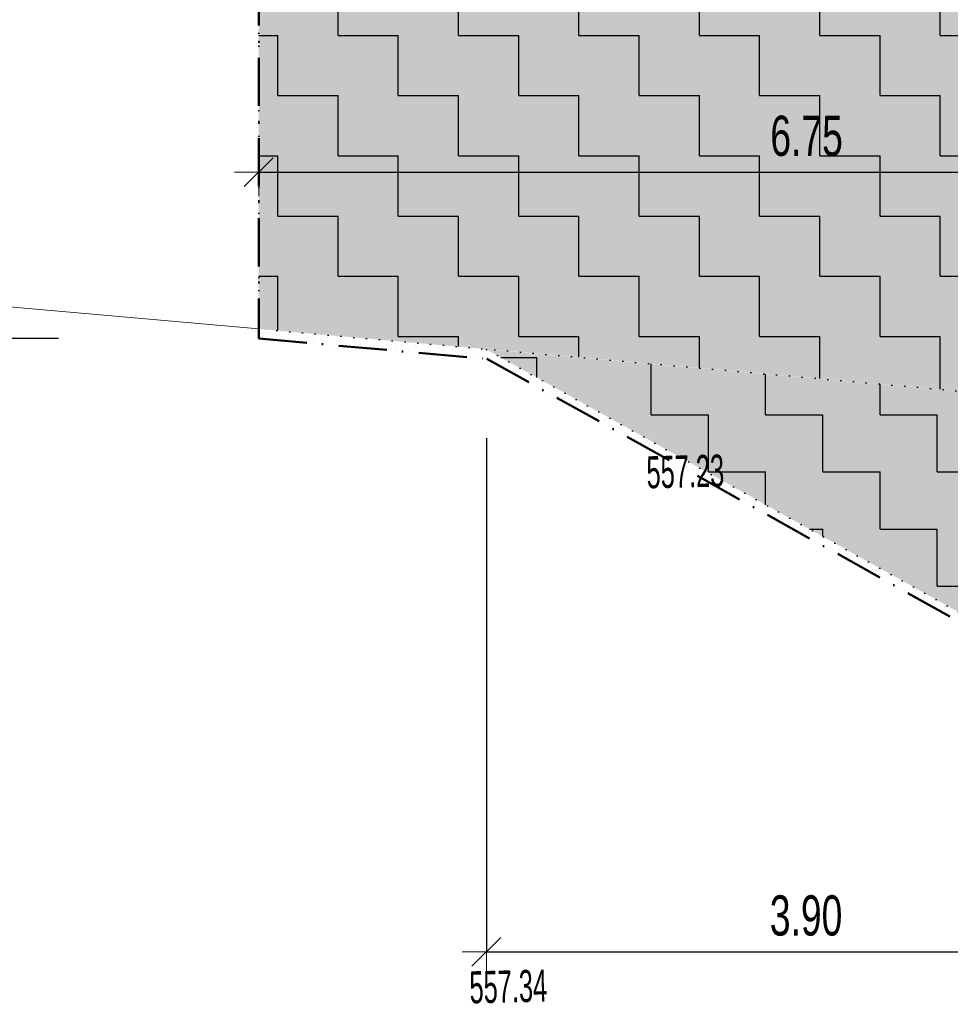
# Model space of a CAD drawing. Header units: millimetres. Extents: x -211955 to 157391, y -241491 to 94238.
# Tile 26 of 138: x -19607 to -13812, y -65660 to -59527. Entities that reach past the tile are written whole.
import ezdxf

# ---------------------------------------------------------------- set-up
doc = ezdxf.new("R2010")
doc.units = ezdxf.units.MM
doc.header["$PDMODE"] = 65
doc.linetypes.add('Cerchovana_1', pattern=[500, 300, -100, 0, -100])
doc.linetypes.add('Teckovana 0.5x_2', pattern=[80, 0, -80])
for name, color, linetype, lineweight in [('XR$1$PODKLAD_1', 7, 'Continuous', 25), ('XR$3$SITUACE - BOURÁNÍ_1', 7, 'Continuous', 25), ('XR$4$SITUACE - BOURÁNÍ - KOTY_1', 7, 'Continuous', 25)]:
    doc.layers.add(name, color=color, linetype=linetype, lineweight=lineweight)
doc.styles.add('ARIALNARROW', font='ARIALN.TTF')
doc.dimstyles.new('DIMSTYLE_2', dxfattribs={"dimtxt": 250, "dimasz": 300, "dimexe": 0, "dimexo": 0, "dimgap": 125, "dimtad": 2, "dimlfac": 0.001, "dimrnd": 0.05, "dimzin": 4, "dimdsep": 46, "dimtxsty": 'ARIALNARROW', "dimblk1": 'ALL_ML_STRICH', "dimblk2": 'ALL_ML_STRICH', "dimsah": 1, "dimcen": 0, "dimclrd": 6, "dimclre": 6, "dimclrt": 6, "dimadec": 0, "dimazin": 0, "dimtfac": 1, "dimtdec": 0, "dimtix": 1, "dimtmove": 2, "dimatfit": 3, "dimfxl": 0, "dimtzin": 0, "dimlwd": 0, "dimlwe": 18, "dimarcsym": 0})
doc.dimstyles.new('DIMSTYLE_4', dxfattribs={"dimtxt": 250, "dimasz": 300, "dimexe": 0, "dimexo": 0, "dimgap": 125, "dimtad": 2, "dimlfac": 0.001, "dimrnd": 0.05, "dimzin": 4, "dimdsep": 46, "dimtxsty": 'ARIALNARROW', "dimblk1": 'ALL_ML_STRICH', "dimblk2": 'ALL_ML_STRICH', "dimsah": 1, "dimcen": 0, "dimclrd": 6, "dimclre": 6, "dimclrt": 6, "dimadec": 0, "dimazin": 0, "dimtfac": 1, "dimtdec": 0, "dimtix": 1, "dimtmove": 2, "dimatfit": 3, "dimfxl": 0, "dimtzin": 0, "dimlwd": 0, "dimlwe": 18, "dimarcsym": 0})

# ---------------------------------------------------------------- blocks, each defined once
blk = doc.blocks.new('VZOR_0')
at = {"layer": 'XR$3$SITUACE - BOURÁNÍ_1', "color": 204, "linetype": 'Continuous', "lineweight": 13}
for p, q in [((-18100, -61480), (-18100, -61480)), ((-18093, -61507), (-18093, -61507)), ((-18058.2, -61476.4), (-18058.2, -61476.4)), ((-18024.6, -61484.6), (-18024.6, -61484.6)), ((-17979.4, -61468), (-17979.4, -61468)), ((-17956.6, -61487.8), (-17956.6, -61487.8)), ((-17930.2, -61490), (-17930.2, -61490)), ((-17900, -61480), (-17900, -61480)), ((-17893, -61507), (-17893, -61507)), ((-17858.2, -61476.4), (-17858.2, -61476.4)), ((-17824.6, -61484.6), (-17824.6, -61484.6)), ((-17756.6, -61487.8), (-17756.6, -61487.8)), ((-17730.2, -61490), (-17730.2, -61490)), ((-17693, -61507), (-17693, -61507)), ((-18057.2, -61511.8), (-18057.2, -61511.8)), ((-17971.2, -61510.4), (-17971.2, -61510.4)), ((-17931.2, -61519.8), (-17931.2, -61519.8)), ((-17857.2, -61511.8), (-17857.2, -61511.8)), ((-17813, -61529.6), (-17813, -61529.6)), ((-17780, -61540), (-17780, -61540)), ((-17771.2, -61510.4), (-17771.2, -61510.4)), ((-17731.2, -61519.8), (-17731.2, -61519.8)), ((-17694.6, -61548.4), (-17694.6, -61548.4)), ((-17660.2, -61551.8), (-17660.2, -61551.8)), ((-17657.2, -61511.8), (-17657.2, -61511.8)), ((-17613, -61529.6), (-17613, -61529.6)), ((-17580, -61540), (-17580, -61540)), ((-17571.2, -61510.4), (-17571.2, -61510.4)), ((-17540, -61560), (-17540, -61560)), ((-17531.2, -61519.8), (-17531.2, -61519.8)), ((-17494.6, -61548.4), (-17494.6, -61548.4)), ((-17460.2, -61551.8), (-17460.2, -61551.8)), ((-17457.2, -61511.8), (-17457.2, -61511.8)), ((-17428, -61558.6), (-17428, -61558.6)), ((-17413, -61529.6), (-17413, -61529.6)), ((-17380, -61540), (-17380, -61540)), ((-17340, -61560), (-17340, -61560)), ((-17294.6, -61548.4), (-17294.6, -61548.4)), ((-17260.2, -61551.8), (-17260.2, -61551.8)), ((-17228, -61558.6), (-17228, -61558.6)), ((-17180, -61540), (-17180, -61540)), ((-17140, -61560), (-17140, -61560)), ((-17094.6, -61548.4), (-17094.6, -61548.4)), ((-17060.2, -61551.8), (-17060.2, -61551.8)), ((-17028, -61558.6), (-17028, -61558.6)), ((-16940, -61560), (-16940, -61560)), ((-17309.8, -61580.8), (-17309.8, -61580.8)), ((-17251.2, -61584.8), (-17251.2, -61584.8)), ((-17178.2, -61586), (-17178.2, -61586)), ((-17109.8, -61580.8), (-17109.8, -61580.8)), ((-17051.2, -61584.8), (-17051.2, -61584.8)), ((-16978.2, -61586), (-16978.2, -61586)), ((-16960.4, -61615.6), (-16960.4, -61615.6)), ((-16909.8, -61580.8), (-16909.8, -61580.8)), ((-16872, -61608.4), (-16872, -61608.4)), ((-16851.2, -61584.8), (-16851.2, -61584.8)), ((-16823.8, -61617.2), (-16823.8, -61617.2)), ((-16778.2, -61586), (-16778.2, -61586)), ((-16760.4, -61615.6), (-16760.4, -61615.6)), ((-16709.8, -61580.8), (-16709.8, -61580.8)), ((-16702.6, -61625.8), (-16702.6, -61625.8)), ((-16672, -61608.4), (-16672, -61608.4)), ((-16651.2, -61584.8), (-16651.2, -61584.8)), ((-16660, -61640), (-16660, -61640)), ((-16579.4, -61668), (-16579.4, -61668)), ((-16556.6, -61687.8), (-16556.6, -61687.8)), ((-16530.2, -61690), (-16530.2, -61690)), ((-16531.2, -61719.8), (-16531.2, -61719.8)), ((-16494.6, -61748.4), (-16494.6, -61748.4)), ((-16493, -61707), (-16493, -61707)), ((-16460.2, -61751.8), (-16460.2, -61751.8)), ((-16428, -61758.6), (-16428, -61758.6)), ((-16378.2, -61786), (-16378.2, -61786)), ((-16360.4, -61815.6), (-16360.4, -61815.6)), ((-16302.6, -61825.8), (-16302.6, -61825.8)), ((-16293.2, -61853), (-16293.2, -61853)), ((-16260, -61840), (-16260, -61840)), ((-16258.2, -61876.4), (-16258.2, -61876.4)), ((-16224.6, -61884.6), (-16224.6, -61884.6)), ((-16171.2, -61910.4), (-16171.2, -61910.4)), ((-16156.6, -61887.8), (-16156.6, -61887.8)), ((-16131.2, -61919.8), (-16131.2, -61919.8)), ((-16094.6, -61948.4), (-16094.6, -61948.4)), ((-16060.2, -61951.8), (-16060.2, -61951.8)), ((-16051.2, -61984.8), (-16051.2, -61984.8)), ((-16028, -61958.6), (-16028, -61958.6)), ((-15978.2, -61986), (-15978.2, -61986)), ((-15960.4, -62015.6), (-15960.4, -62015.6)), ((-15943.2, -62052.4), (-15943.2, -62052.4)), ((-15902.6, -62025.8), (-15902.6, -62025.8)), ((-15893.2, -62053), (-15893.2, -62053)), ((-15900, -62080), (-15900, -62080)), ((-15858.2, -62076.4), (-15858.2, -62076.4)), ((-15824.6, -62084.6), (-15824.6, -62084.6)), ((-15771.2, -62110.4), (-15771.2, -62110.4)), ((-15813, -62129.6), (-15813, -62129.6)), ((-15780, -62140), (-15780, -62140)), ((-15740, -62160), (-15740, -62160)), ((-15709.8, -62180.8), (-15709.8, -62180.8)), ((-15694.6, -62148.4), (-15694.6, -62148.4)), ((-15672, -62208.4), (-15672, -62208.4)), ((-15651.2, -62184.8), (-15651.2, -62184.8)), ((-15623.8, -62217.2), (-15623.8, -62217.2)), ((-15580, -62240), (-15580, -62240)), ((-15560.4, -62215.6), (-15560.4, -62215.6)), ((-15543.2, -62252.4), (-15543.2, -62252.4)), ((-15500, -62280), (-15500, -62280)), ((-15493.2, -62253), (-15493.2, -62253)), ((-15493, -62307), (-15493, -62307)), ((-15458.2, -62276.4), (-15458.2, -62276.4)), ((-15457.2, -62311.8), (-15457.2, -62311.8)), ((-15413, -62329.6), (-15413, -62329.6)), ((-15380, -62340), (-15380, -62340)), ((-15340, -62360), (-15340, -62360)), ((-15309.8, -62380.8), (-15309.8, -62380.8)), ((-15272, -62408.4), (-15272, -62408.4)), ((-15223.8, -62417.2), (-15223.8, -62417.2)), ((-15180, -62440), (-15180, -62440)), ((-15179.4, -62468), (-15179.4, -62468)), ((-15156.6, -62487.8), (-15156.6, -62487.8)), ((-15143.2, -62452.4), (-15143.2, -62452.4)), ((-15130.2, -62490), (-15130.2, -62490)), ((-15100, -62480), (-15100, -62480)), ((-15093, -62507), (-15093, -62507)), ((-15057.2, -62511.8), (-15057.2, -62511.8)), ((-15013, -62529.6), (-15013, -62529.6)), ((-14980, -62540), (-14980, -62540)), ((-15028, -62558.6), (-15028, -62558.6)), ((-14978.2, -62586), (-14978.2, -62586)), ((-14909.8, -62580.8), (-14909.8, -62580.8)), ((-14872, -62608.4), (-14872, -62608.4)), ((-14902.6, -62625.8), (-14902.6, -62625.8)), ((-14860, -62640), (-14860, -62640)), ((-14779.4, -62668), (-14779.4, -62668)), ((-14771.2, -62710.4), (-14771.2, -62710.4)), ((-14756.6, -62687.8), (-14756.6, -62687.8)), ((-14731.2, -62719.8), (-14731.2, -62719.8)), ((-14730.2, -62690), (-14730.2, -62690)), ((-14693, -62707), (-14693, -62707)), ((-14694.6, -62748.4), (-14694.6, -62748.4)), ((-14660.2, -62751.8), (-14660.2, -62751.8)), ((-14628, -62758.6), (-14628, -62758.6)), ((-14578.2, -62786), (-14578.2, -62786)), ((-14560.4, -62815.6), (-14560.4, -62815.6)), ((-14502.6, -62825.8), (-14502.6, -62825.8)), ((-14493.2, -62853), (-14493.2, -62853)), ((-14460, -62840), (-14460, -62840)), ((-14458.2, -62876.4), (-14458.2, -62876.4)), ((-14424.6, -62884.6), (-14424.6, -62884.6)), ((-14371.2, -62910.4), (-14371.2, -62910.4)), ((-14356.6, -62887.8), (-14356.6, -62887.8)), ((-14331.2, -62919.8), (-14331.2, -62919.8)), ((-14294.6, -62948.4), (-14294.6, -62948.4)), ((-14260.2, -62951.8), (-14260.2, -62951.8)), ((-14228, -62958.6), (-14228, -62958.6)), ((-14251.2, -62984.8), (-14251.2, -62984.8)), ((-14180, -63040), (-14180, -63040)), ((-14178.2, -62986), (-14178.2, -62986)), ((-14160.4, -63015.6), (-14160.4, -63015.6)), ((-14143.2, -63052.4), (-14143.2, -63052.4)), ((-14100, -63080), (-14100, -63080)), ((-14093.2, -63053), (-14093.2, -63053)), ((-14058.2, -63076.4), (-14058.2, -63076.4)), ((-14024.6, -63084.6), (-14024.6, -63084.6)), ((-14013, -63129.6), (-14013, -63129.6)), ((-13980, -63140), (-13980, -63140)), ((-13971.2, -63110.4), (-13971.2, -63110.4)), ((-13940, -63160), (-13940, -63160)), ((-13894.6, -63148.4), (-13894.6, -63148.4)), ((-13909.8, -63180.8), (-13909.8, -63180.8)), ((-13872, -63208.4), (-13872, -63208.4)), ((-13851.2, -63184.8), (-13851.2, -63184.8)), ((-13823.8, -63217.2), (-13823.8, -63217.2))]:
    blk.add_line(p, q, dxfattribs=at)
blk = doc.blocks.new('ALL_ML_STRICH')
at = {"color": 0, "linetype": 'ByBlock', "lineweight": -2}
for p, q in [((0, -0.5), (0, 0.5)), ((-0.3, -0.3), (0.3, 0.3)), ((-1, 0), (0.5, 0))]:
    blk.add_line(p, q, dxfattribs=at)
blk = doc.blocks.new('*D14')
at = {"layer": 'DEFPOINTS', "color": 6, "linetype": 'Continuous', "lineweight": 18}
for p in [(-18817.8, -58692.9), (-19984.5, -61513.4), (-18118.7, -61513.4)]:
    blk.add_point(p, dxfattribs=at)
at = {"layer": 'XR$4$SITUACE - BOURÁNÍ - KOTY_1', "color": 6, "linetype": 'Continuous', "lineweight": -2}
for p, q in [((-19370.9, -58692.9), (-19984.5, -58692.9)), ((-19984.5, -61513.4), (-19984.5, -58692.9)), ((-19365.7, -61513.4), (-19984.5, -61513.4))]:
    blk.add_line(p, q, dxfattribs=at)
at = {"layer": 'XR$4$SITUACE - BOURÁNÍ - KOTY_1', "color": 6, "linetype": 'Continuous', "lineweight": 18, "xscale": 300, "yscale": 300, "zscale": 300}
for p, rotation in [((-19984.5, -58692.9), 90), ((-19984.5, -61513.4), 270)]:
    blk.add_blockref('ALL_ML_STRICH', p, dxfattribs=dict(at, rotation=rotation))
at = {"layer": 'XR$4$SITUACE - BOURÁNÍ - KOTY_1', "color": 6, "linetype": 'Continuous', "lineweight": 18, "insert": (-20209.5, -60059.2), "char_height": 250, "width": 811.429, "attachment_point": 5, "rotation": 90, "style": 'ARIALNARROW'}
blk.add_mtext('\\W0.81;\\A1;{2.80}', dxfattribs=at)
blk = doc.blocks.new('*D56')
at = {"layer": 'DEFPOINTS', "color": 6, "linetype": 'Continuous', "lineweight": 18}
for p in [(-18118.7, -60476.8), (-18118.7, -61453.2), (-11383, -62653.9)]:
    blk.add_point(p, dxfattribs=at)
at = {"layer": 'XR$4$SITUACE - BOURÁNÍ - KOTY_1', "color": 6, "linetype": 'Continuous', "lineweight": -2}
for p, q in [((-18118.7, -60476.8), (-18118.7, -60476.8)), ((-18118.7, -60476.8), (-11383, -60476.8)), ((-11383, -61569.2), (-11383, -60476.8))]:
    blk.add_line(p, q, dxfattribs=at)
at = {"layer": 'XR$4$SITUACE - BOURÁNÍ - KOTY_1', "color": 6, "linetype": 'Continuous', "lineweight": 18, "xscale": 300, "yscale": 300, "zscale": 300, "rotation": 180}
blk.add_blockref('ALL_ML_STRICH', (-18118.7, -60476.8), dxfattribs=at)
at = {"layer": 'XR$4$SITUACE - BOURÁNÍ - KOTY_1', "color": 6, "linetype": 'Continuous', "lineweight": 18, "xscale": 300, "yscale": 300, "zscale": 300}
blk.add_blockref('ALL_ML_STRICH', (-11383, -60476.8), dxfattribs=at)
at = {"layer": 'XR$4$SITUACE - BOURÁNÍ - KOTY_1', "color": 6, "linetype": 'Continuous', "lineweight": 18, "insert": (-14706.9, -60251.8), "char_height": 250, "width": 811.429, "attachment_point": 5, "style": 'ARIALNARROW'}
blk.add_mtext('\\W0.81;\\A1;{6.75}', dxfattribs=at)
blk = doc.blocks.new('*D59')
at = {"layer": 'DEFPOINTS', "color": 6, "linetype": 'Continuous', "lineweight": 18}
for p in [(-16701, -61580.5), (-12807.2, -63746.4), (-16701, -65332.8)]:
    blk.add_point(p, dxfattribs=at)
at = {"layer": 'XR$4$SITUACE - BOURÁNÍ - KOTY_1', "color": 6, "linetype": 'Continuous', "lineweight": -2}
for p, q in [((-16701, -62132.8), (-16701, -65332.8)), ((-12807.2, -64191.9), (-12807.2, -65332.8)), ((-16701, -65332.8), (-12807.2, -65332.8))]:
    blk.add_line(p, q, dxfattribs=at)
at = {"layer": 'XR$4$SITUACE - BOURÁNÍ - KOTY_1', "color": 6, "linetype": 'Continuous', "lineweight": 18, "xscale": 300, "yscale": 300, "zscale": 300, "rotation": 180}
blk.add_blockref('ALL_ML_STRICH', (-16701, -65332.8), dxfattribs=at)
at = {"layer": 'XR$4$SITUACE - BOURÁNÍ - KOTY_1', "color": 6, "linetype": 'Continuous', "lineweight": 18, "xscale": 300, "yscale": 300, "zscale": 300}
blk.add_blockref('ALL_ML_STRICH', (-12807.2, -65332.8), dxfattribs=at)
at = {"layer": 'XR$4$SITUACE - BOURÁNÍ - KOTY_1', "color": 6, "linetype": 'Continuous', "lineweight": 18, "insert": (-14710.1, -65107.8), "char_height": 250, "width": 811.429, "attachment_point": 5, "style": 'ARIALNARROW'}
blk.add_mtext('\\W0.81;\\A1;{3.90}', dxfattribs=at)

msp = doc.modelspace()

# ---------------------------------------------------------------- hatches: boundary and pattern name
at = {"layer": 'XR$3$SITUACE - BOURÁNÍ_1', "linetype": 'Continuous', "lineweight": 25}
for points in [[(-11382.983, -62049.582), (-11382.983, -58203.892), (-18117.849, -58203.892), (-18117.849, -61453.268)], [(7295.185, -62367.041), (7330.211, -59695.399), (6922.017, -59681.339), (6922.017, -59773.892), (3797.017, -59773.892), (3797.017, -60873.892), (2007.017, -60873.892), (2007.017, -59773.892), (-652.983, -59773.892), (-652.983, -62653.892), (-11382.983, -62653.892), (-11382.983, -62049.582), (-16701.047, -61580.486), (-12807.211, -63746.414), (-765.665, -63663.495), (-771.576, -64653.932), (7263.345, -64758.523)]]:
    msp.add_hatch(color=254, dxfattribs=at).paths.add_polyline_path(points, flags=0)
h = msp.add_hatch(dxfattribs=at)
h.set_pattern_fill('VZOR', scale=375, style=0, pattern_type=2)
h.set_pattern_definition([(0, (750, 750), (375, 375), [375, -375]), (90, (750, 750), (-375, 375), [375, -375])])
h.paths.add_polyline_path([(-11382.983, -62049.582), (-11382.983, -58203.892), (-18117.849, -58203.892), (-18117.849, -61453.268)], flags=0)
h = msp.add_hatch(dxfattribs=at)
h.set_pattern_fill('VZOR', scale=356.25, style=0, pattern_type=2)
h.set_pattern_definition([(0, (712.5, 712.5), (356.25, 356.25), [356.25, -356.25]), (90, (712.5, 712.5), (-356.25, 356.25), [356.25, -356.25])])
h.paths.add_polyline_path([(7295.185, -62367.041), (7330.211, -59695.399), (6922.017, -59681.339), (6922.017, -59773.892), (3797.017, -59773.892), (3797.017, -60873.892), (2007.017, -60873.892), (2007.017, -59773.892), (-652.983, -59773.892), (-652.983, -62653.892), (-11382.983, -62653.892), (-11382.983, -62049.582), (-16701.047, -61580.486), (-12807.211, -63746.414), (-765.665, -63663.495), (-771.576, -64653.932), (7263.345, -64758.523)], flags=0)

# ---------------------------------------------------------------- linework, layer by layer
at = {"layer": 'XR$1$PODKLAD_1', "color": 7, "linetype": 'Continuous', "lineweight": 13}
msp.add_line((-18117.849, -61453.268), (-25813.411, -60771.893), dxfattribs=at)
at = {"layer": 'XR$1$PODKLAD_1', "color": 7, "linetype": 'Teckovana 0.5x_2', "lineweight": 25}
for p, q in [((-11382.983, -62049.582), (-18117.849, -61453.268)), ((-16701.047, -61580.486), (-12807.211, -63746.414))]:
    msp.add_line(p, q, dxfattribs=at)
at = {"layer": 'XR$3$SITUACE - BOURÁNÍ_1', "color": 7, "linetype": 'Teckovana 0.5x_2', "lineweight": 25}
msp.add_line((-18117.849, -61453.268), (-18117.849, -58693.733), dxfattribs=at)
at = {"layer": 'XR$3$SITUACE - BOURÁNÍ_1', "color": 204, "linetype": 'Cerchovana_1', "lineweight": 50}
for p, q in [((-18117.849, -58763.717), (-18118.747, -61513.423)), ((-18118.747, -61513.423), (-16698.379, -61639.185)), ((-16698.379, -61639.185), (-12820.021, -63796.504))]:
    msp.add_line(p, q, dxfattribs=at)

# ---------------------------------------------------------------- block references
at = {"layer": 'XR$3$SITUACE - BOURÁNÍ_1', "color": 204, "linetype": 'Continuous', "lineweight": 13}
msp.add_blockref('VZOR_0', (0, 0), dxfattribs=at)

# ---------------------------------------------------------------- texts
at = {"layer": 'XR$1$PODKLAD_1', "color": 12, "linetype": 'Continuous', "lineweight": 18, "char_height": 200, "width": 554.70854, "attachment_point": 5, "rotation": 1.3937829, "style": 'ARIALNARROW'}
for s, insert in [('\\W0.69;557.23', (-15462.159, -62341.91)), ('\\W0.69;557.34', (-16564.461, -65549.671))]:
    msp.add_mtext(s, dxfattribs=dict(at, insert=insert))

# ---------------------------------------------------------------- dimensions: what is measured, and where the dimension line sits
at = {"layer": 'XR$4$SITUACE - BOURÁNÍ - KOTY_1', "color": 6, "linetype": 'Continuous', "lineweight": 18}
dim = msp.add_linear_dim(base=(-19984.539, -58692.884), p1=(-19365.717, -61513.423), p2=(-19370.898, -58692.884), angle=90, dimstyle='DIMSTYLE_2', override={"dimpost": '<>', "dimclrd": 6, "dimclre": 6, "dimclrt": 6, "dimlwd": 0, "dimlwe": 18}, dxfattribs=at)
dim.commit()
dim.dimension.update_dxf_attribs({"geometry": '*D14', "text_midpoint": (-20209.539, -60059.154), "dimtype": 160})
for base, p1, p2, picture, middle in [((-11382.983, -60476.846), (-18118.728, -60476.846), (-11382.983, -61569.188), '*D56', (-14706.855, -60251.846)), ((-12807.211, -65332.848), (-16701.047, -62132.798), (-12807.211, -64191.872), '*D59', (-14710.129, -65107.848))]:
    dim = msp.add_linear_dim(base=base, p1=p1, p2=p2, dimstyle='DIMSTYLE_4', override={"dimpost": '<>', "dimclrd": 6, "dimclre": 6, "dimclrt": 6, "dimlwd": 0, "dimlwe": 18}, dxfattribs=at)
    dim.commit()
    dim.dimension.update_dxf_attribs({"geometry": picture, "text_midpoint": middle, "dimtype": 160})

doc.saveas('drawing.dxf')
